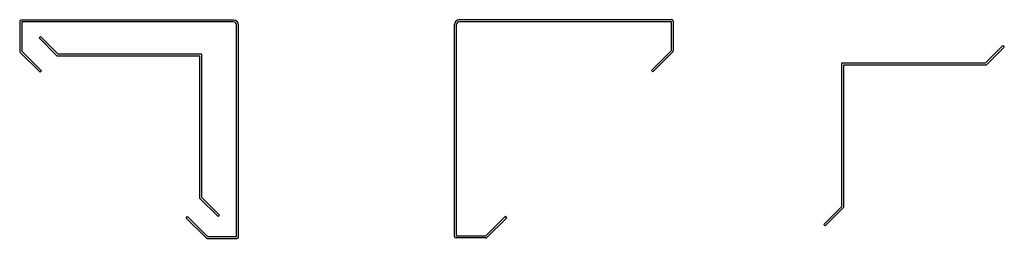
# Model space of a CAD drawing. Header units: inches. Extents: x 3.39 to 13.24, y 4.24 to 6.43.
import ezdxf

# ---------------------------------------------------------------- set-up
doc = ezdxf.new("R2010")
doc.units = ezdxf.units.IN
doc.header["$MEASUREMENT"] = 0

msp = doc.modelspace()

# ---------------------------------------------------------------- linework, layer by layer
at = {"color": 7, "linetype": 'Continuous', "lineweight": 25}
for p, q in [((3.3916, 6.4107), (3.3916, 6.1144)), ((5.5291, 6.4269), (3.4078, 6.4269)), ((5.5291, 6.4069), (3.4116, 6.4069)), ((3.4116, 6.4069), (3.4116, 6.116)), ((7.7881, 6.4304), (9.9094, 6.4304)), ((7.7881, 6.4104), (9.9056, 6.4104)), ((9.9056, 6.4104), (9.9056, 6.1195)), ((9.9256, 6.4142), (9.9256, 6.1179)), ((5.5591, 4.2594), (5.5591, 6.3769)), ((5.5791, 4.2556), (5.5791, 6.3769)), ((7.7381, 4.2591), (7.7381, 6.3804)), ((7.7581, 4.2629), (7.7581, 6.3804)), ((3.585, 6.2478), (3.5992, 6.2619)), ((3.7677, 6.0651), (3.585, 6.2478)), ((3.776, 6.0851), (3.5992, 6.2619)), ((3.3963, 6.1029), (3.5952, 5.904)), ((3.4116, 6.116), (3.6094, 5.9182)), ((9.9056, 6.1195), (9.7078, 5.9217)), ((9.9208, 6.1064), (9.722, 5.9076)), ((13.2209, 6.1703), (13.0441, 5.9935)), ((13.235, 6.1562), (13.0524, 5.9735)), ((13.2209, 6.1703), (13.235, 6.1562)), ((5.1935, 6.0651), (3.7677, 6.0651)), ((5.2135, 6.0851), (3.776, 6.0851)), ((5.1935, 4.6393), (5.1935, 6.0651)), ((5.2135, 4.6476), (5.2135, 6.0851)), ((3.6094, 5.9182), (3.5952, 5.904)), ((9.7078, 5.9217), (9.722, 5.9076)), ((11.6066, 5.9935), (11.6066, 4.556)), ((13.0441, 5.9935), (11.6066, 5.9935)), ((13.0524, 5.9735), (11.6266, 5.9735)), ((11.6266, 5.9735), (11.6266, 4.5477)), ((5.3761, 4.4567), (5.1935, 4.6393)), ((5.3902, 4.4709), (5.2135, 4.6476)), ((11.6066, 4.556), (11.4298, 4.3793)), ((11.6266, 4.5477), (11.4439, 4.3651)), ((5.0562, 4.443), (5.0704, 4.4572)), ((5.0562, 4.443), (5.2551, 4.2441)), ((5.0704, 4.4572), (5.2682, 4.2594)), ((5.3902, 4.4709), (5.3761, 4.4567)), ((8.2468, 4.4607), (8.049, 4.2629)), ((8.2609, 4.4465), (8.0621, 4.2477)), ((8.2609, 4.4465), (8.2468, 4.4607)), ((11.4439, 4.3651), (11.4298, 4.3793)), ((5.2666, 4.2394), (5.5629, 4.2394)), ((5.2682, 4.2594), (5.5591, 4.2594)), ((8.0506, 4.2429), (7.7543, 4.2429)), ((8.049, 4.2629), (7.7581, 4.2629))]:
    msp.add_line(p, q, dxfattribs=at)
for centre, radius, start, end in [((3.4078, 6.4107), 0.0162, 90, 180), ((5.5291, 6.3769), 0.05, 0, 90), ((5.5291, 6.3769), 0.03, 0, 90), ((7.7881, 6.3804), 0.05, 90, 180), ((7.7881, 6.3804), 0.03, 90, 180), ((9.9094, 6.4142), 0.0162, 0, 90), ((3.4078, 6.1144), 0.0162, 180, 225), ((9.9094, 6.1179), 0.0162, 315, 0), ((5.2666, 4.2556), 0.0162, 225, 270), ((5.5629, 4.2556), 0.0162, 270, 0), ((7.7543, 4.2591), 0.0162, 180, 270), ((8.0506, 4.2591), 0.0162, 270, 315)]:
    msp.add_arc(centre, radius, start, end, dxfattribs=at)

doc.saveas('drawing.dxf')
